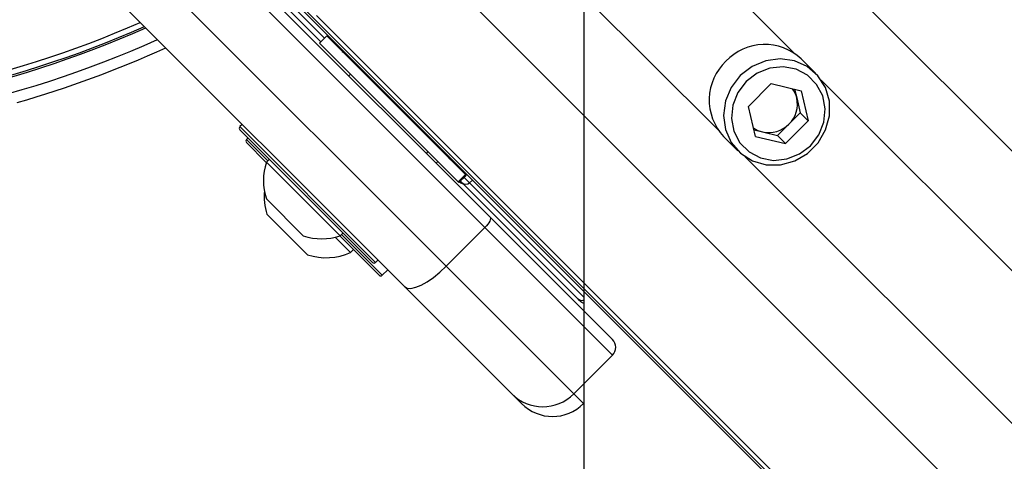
# Model space of a CAD drawing. Header units: millimetres. Extents: x 20 to 22981, y 40 to 19992.
# Tile 71 of 120: x 6835 to 7015, y 14438 to 14519. Entities that reach past the tile are written whole.
import ezdxf

# ---------------------------------------------------------------- set-up
doc = ezdxf.new("R2010")
doc.units = ezdxf.units.MM
doc.header["$LTSCALE"] = 2
doc.layers.add('COMPONENT_GEOMETRY', color=7, linetype='Continuous')
doc.styles.add('SLDTEXTSTYLE0', font='TXT', dxfattribs={"width": 0.75})
doc.dimstyles.new('SLDDIMSTYLE0', dxfattribs={"dimtxt": 100, "dimasz": 6.604, "dimexe": 0, "dimexo": 0.0625, "dimgap": 25, "dimtad": 0, "dimtih": 1, "dimtoh": 1, "dimdec": 0, "dimrnd": 1e-09, "dimzin": 12, "dimdsep": 46, "dimtxsty": 'SLDTEXTSTYLE0', "dimsah": 1, "dimcen": 0.09, "dimadec": 0, "dimazin": 3, "dimtfac": 1, "dimtdec": 0, "dimtofl": 0, "dimtmove": 0, "dimatfit": 3, "dimfxl": 1, "dimfrac": 2, "dimtolj": 1, "dimtzin": 12, "dimarcsym": 0})

# ---------------------------------------------------------------- blocks, each defined once
blk = doc.blocks.new('_D_3')
at = {"layer": 'COMPONENT_GEOMETRY', "color": 7}
for p, q in [((7626.61, 16889.95), (7596.14, 16889.95)), ((7596.14, 16889.95), (7596.14, 16731.2)), ((7993.13, 16889.95), (8023.6, 16889.95)), ((8023.6, 16889.95), (8023.6, 16731.2)), ((6620.49, 11970.81), (6620.49, 16752.27)), ((6938.09, 11970.81), (6938.09, 16752.27)), ((6620.49, 16745.92), (6938.09, 16745.92)), ((6938.09, 16745.92), (7543.59, 16745.92)), ((7596.14, 16731.2), (7626.61, 16731.2)), ((8023.6, 16731.2), (7993.13, 16731.2))]:
    blk.add_line(p, q, dxfattribs=at)
for points in [[(6620.49, 16745.92), (6627.09, 16744.91), (6627.09, 16746.94)], [(6938.09, 16745.92), (6931.49, 16746.94), (6931.49, 16744.91)]]:
    blk.add_solid(points, dxfattribs=at)
at = {"layer": 'COMPONENT_GEOMETRY', "color": 7, "char_height": 100, "attachment_point": 1, "style": 'SLDTEXTSTYLE0'}
for s, insert in [('6.25in', (7626.61, 16860.11)), ('159mm', (7574.04, 16710.49))]:
    blk.add_mtext(s, dxfattribs=dict(at, insert=insert))

msp = doc.modelspace()

# ---------------------------------------------------------------- linework, layer by layer
at = {"color": 8, "linetype": 'Continuous', "lineweight": 25}
for p, q in [((6940.81, 14569.9), (8204.65, 13306.06)), ((6927.03, 14561.83), (6976.38, 14512.48)), ((6913.1, 14547.9), (6962.45, 14498.55)), ((6905.03, 14534.12), (8168.87, 13270.28)), ((6890.75, 14515.23), (6875.95, 14530.03)), ((6889.26, 14519.35), (8151.15, 13257.46)), ((6981.3, 14507.56), (7873.4, 13615.46)), ((6875.3, 14499.08), (6900.05, 14474.33)), ((6876.52, 14496.73), (6880.39, 14492.86)), ((6967.37, 14493.63), (7859.47, 13601.53)), ((6917.15, 14488.84), (6916.17, 14489.81)), ((6917.15, 14488.84), (6917.7, 14489.34)), ((6938.01, 14467.98), (6917.15, 14488.84)), ((6893.83, 14479.42), (6901.19, 14472.05)), ((6901.19, 14472.05), (6901.27, 14471.98)), ((6936.18, 14450.36), (6937.97, 14448.57))]:
    msp.add_line(p, q, dxfattribs=at)
at = {"color": 7, "linetype": 'Continuous', "lineweight": 25}
for p, q in [((6860.95, 14542.56), (6920.92, 14482.59)), ((6919.99, 14480.69), (6860.02, 14540.67)), ((6852.95, 14533.6), (6912.92, 14473.62)), ((6905.33, 14469.9), (6845.35, 14529.87)), ((6875.99, 14528.66), (6890.08, 14514.56)), ((6883.32, 14523.73), (7162.14, 14244.91)), ((6886.29, 14521.31), (7930.77, 13476.83)), ((6891.14, 14515.62), (6889.83, 14514.32)), ((6916.43, 14490.34), (6891.14, 14515.62)), ((6915.12, 14489.03), (6889.83, 14514.32)), ((6980.25, 14508.82), (6977.64, 14511.43)), ((6895.49, 14508.66), (6895.17, 14508.34)), ((6895.49, 14508.66), (6895.17, 14508.34)), ((6972.17, 14506.92), (6968.01, 14502.76)), ((6972.17, 14506.92), (6977.62, 14505.61)), ((6976.45, 14505.89), (6976.82, 14504.33)), ((6977.62, 14505.61), (6978.92, 14500.16)), ((6969.32, 14497.31), (6968.01, 14502.76)), ((6976.82, 14504.33), (6977.47, 14501.61)), ((6975.4, 14499.53), (6977.47, 14501.61)), ((6977.47, 14501.61), (6978.92, 14500.16)), ((6875.73, 14499.5), (6875.3, 14499.08)), ((6973.32, 14497.46), (6975.4, 14499.53)), ((6974.77, 14496.01), (6978.92, 14500.16)), ((6899.49, 14474.33), (6875.3, 14498.51)), ((6969.04, 14498.48), (6970.6, 14498.11)), ((6970.6, 14498.11), (6973.32, 14497.46)), ((6973.32, 14497.46), (6974.77, 14496.01)), ((6876.8, 14497.01), (6876.52, 14496.73)), ((6880.12, 14492.56), (6876.52, 14496.16)), ((6963.5, 14497.29), (6966.11, 14494.68)), ((6969.32, 14497.31), (6974.77, 14496.01)), ((6909.31, 14494.2), (6909.63, 14494.52)), ((6909.31, 14494.2), (6909.63, 14494.52)), ((6880.68, 14493.14), (6880.14, 14492.6)), ((6893.57, 14479.17), (6880.14, 14492.6)), ((6911.1, 14492.41), (6911.42, 14492.73)), ((6911.1, 14492.41), (6911.42, 14492.73)), ((6913.56, 14493.3), (6913.38, 14493.55)), ((6916.43, 14490.34), (6915.12, 14489.03)), ((6915.25, 14488.9), (6916.56, 14490.2)), ((6916.56, 14490.2), (6916.43, 14490.34)), ((6915.12, 14489.03), (6915.25, 14488.9)), ((6915.36, 14489), (6915.43, 14488.93)), ((6915.5, 14489.14), (6915.82, 14488.82)), ((6915.82, 14488.82), (6936.99, 14467.65)), ((6886.86, 14479.17), (6880.15, 14485.89)), ((6887.66, 14475.69), (6880.23, 14483.12)), ((6920.92, 14482.59), (6943.25, 14460.26)), ((6893.57, 14479.17), (6894.11, 14479.7)), ((6919.99, 14480.69), (6912.92, 14473.62)), ((6943.25, 14457.43), (6919.99, 14480.69)), ((6895.5, 14476.11), (6892.69, 14478.92)), ((6900.63, 14472.05), (6893.53, 14479.15)), ((6895.5, 14476.11), (6896.04, 14476.65)), ((6900.05, 14474.33), (6900.47, 14474.75)), ((6901.27, 14471.98), (6902.26, 14472.97)), ((6912.92, 14473.62), (6936.18, 14450.36)), ((6900.7, 14471.98), (6900.63, 14472.05)), ((6924.87, 14450.36), (6905.33, 14469.9)), ((6938.01, 14469.04), (6938.01, 14465.5)), ((6936.99, 14467.65), (6937.47, 14467.17)), ((6943.25, 14457.43), (6936.18, 14450.36)), ((6926.65, 14448.57), (6924.87, 14450.36)), ((6938.01, 14448.61), (6937.97, 14448.57))]:
    msp.add_line(p, q, dxfattribs=at)
at = {"color": 7, "linetype": 'Continuous', "lineweight": 25, "flags": 128}
for points in [[(6966.53, 14508.4), (6964.87, 14506.24), (6963.83, 14503.76), (6963.48, 14501.12), (6963.84, 14498.53), (6964.9, 14496.18), (6966.58, 14494.24), (6968.74, 14492.86), (6971.23, 14492.14), (6973.87, 14492.13), (6976.46, 14492.84), (6978.8, 14494.2), (6980.73, 14496.13), (6982.09, 14498.47), (6982.8, 14501.06), (6982.79, 14503.7), (6982.07, 14506.19), (6980.69, 14508.35), (6978.75, 14510.03), (6976.4, 14511.09), (6973.81, 14511.46), (6971.17, 14511.1), (6968.69, 14510.06), (6966.53, 14508.4)], [(6967.62, 14507.31), (6966.1, 14505.32), (6965.18, 14503.02), (6964.94, 14500.59), (6965.38, 14498.23), (6966.48, 14496.13), (6968.14, 14494.47), (6970.24, 14493.37), (6972.6, 14492.93), (6975.02, 14493.18), (6977.33, 14494.1), (6979.32, 14495.61), (6980.83, 14497.6), (6981.75, 14499.91), (6982, 14502.33), (6981.56, 14504.69), (6980.46, 14506.79), (6978.8, 14508.45), (6976.7, 14509.55), (6974.34, 14509.99), (6971.91, 14509.75), (6969.61, 14508.83), (6967.62, 14507.31)], [(6913.53, 14493.28), (6913.36, 14493.58), (6913.34, 14493.63)], [(6920.92, 14482.59), (6920.99, 14482.47), (6921, 14482.3), (6920.95, 14482.08), (6920.85, 14481.83), (6920.7, 14481.56), (6920.5, 14481.27), (6920.26, 14480.98), (6919.99, 14480.69)], [(6905.33, 14469.9), (6905.82, 14469.63), (6906.5, 14469.59), (6907.36, 14469.78), (6908.35, 14470.19), (6909.45, 14470.8), (6910.61, 14471.6), (6911.78, 14472.55), (6912.92, 14473.62)], [(6938.01, 14452.18), (6938.04, 13878.83), (6938.07, 13249.46), (6938.09, 12608.87), (6938.09, 11968.27)]]:
    msp.add_lwpolyline(points, dxfattribs=at)
at = {"color": 7, "linetype": 'Continuous', "lineweight": 25}
for centre, radius, start, end in [((6779.29, 14695.64), 195.2, 246.1724, 293.8276), ((6779.29, 14695.64), 198, 245.8585, 294.1415), ((6971, 14504.36), 9.7, 46.7531, 136.7979), ((6779.29, 14695.64), 200, 286.0906, 294.3597), ((6895.38, 14514.21), 2, 225, 250.8419), ((6970.57, 14503.93), 9.7, 133.2021, 223.2469), ((6972.36, 14503.28), 4.59, 13.3406, 36.1803), ((6971.8, 14503.21), 5.15, 314.3774, 12.5941), ((6971.72, 14503.13), 5.15, 257.4059, 315.6226), ((6875.58, 14498.79), 0.4, 135, 225), ((6971.66, 14502.57), 4.59, 233.8197, 256.6594), ((6876.8, 14496.44), 0.4, 135, 225), ((6890.23, 14489.26), 10.63, 161.6616, 198.4591), ((6916.14, 14489.64), 1, 225, 261.8699), ((6916.48, 14489.53), 0.962, 227.0513, 314.186), ((6891.02, 14486.47), 11.29, 175.2595, 197.2991), ((6890.23, 14489.26), 10.63, 251.5409, 288.3384), ((6891.02, 14486.47), 11.29, 252.7009, 293.3898), ((6899.77, 14474.61), 0.4, 225, 315), ((6900.99, 14472.26), 0.4, 225, 315), ((6938.18, 14467.88), 1, 225, 259.8691), ((6941.84, 14458.84), 2, 315, 45), ((6930.53, 14456.01), 8, 225, 315), ((6932.31, 14454.23), 8, 225, 315)]:
    msp.add_arc(centre, radius, start, end, dxfattribs=at)
at = {"color": 8, "linetype": 'Continuous', "lineweight": 25}
for centre, radius, start, end in [((6779.29, 14695.64), 194.87, 246.2097, 293.7903), ((6779.29, 14695.64), 193.87, 246.3244, 293.6756), ((6937.64, 14468.34), 0.939, 226.5188, 293.493)]:
    msp.add_arc(centre, radius, start, end, dxfattribs=at)
at = {"color": 7, "linetype": 'Continuous', "lineweight": 25}
msp.add_open_spline([(6913.31, 14493.74), (6913.34, 14493.64), (6913.42, 14493.37), (6913.6, 14493.17), (6913.72, 14493.04)], degree=3, knots=[0, 0, 0, 0, 0.352331, 1, 1, 1, 1], dxfattribs=at)

# ---------------------------------------------------------------- dimensions: what is measured, and where the dimension line sits
at = {"layer": 'COMPONENT_GEOMETRY', "color": 7}
dim = msp.add_linear_dim(base=(6938.09, 16745.92), p1=(6620.49, 11968.27), p2=(6938.09, 11968.27), dimstyle='SLDDIMSTYLE0', dxfattribs=at)
dim.commit()
dim.dimension.update_dxf_attribs({"geometry": '_D_3', "text_midpoint": (7809.87, 16745.92), "dimtype": 160})

doc.saveas('drawing.dxf')
